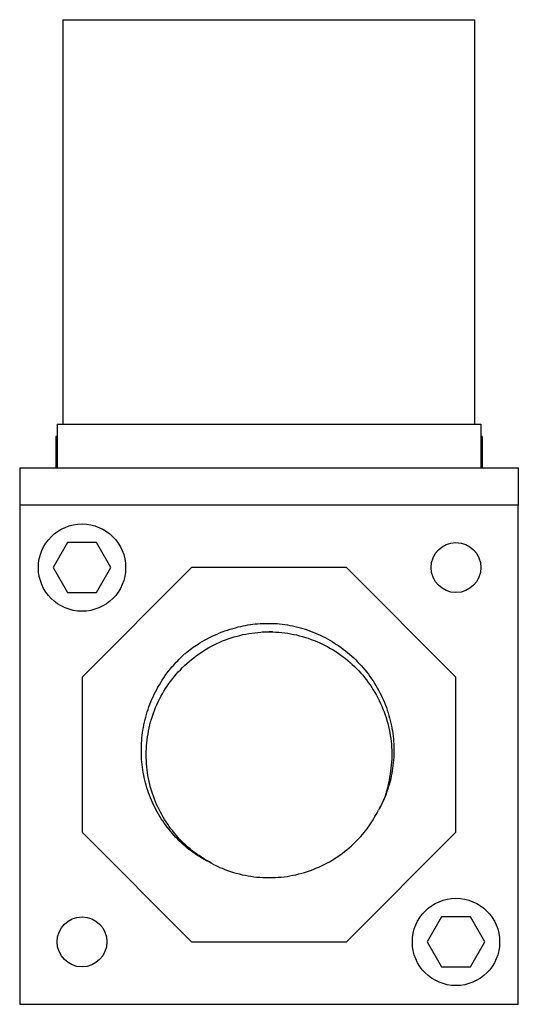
# Model space of a CAD drawing. Header units: millimetres. Extents: x 49 to 498, y 6 to 265.
# Tile 3 of 3: x 300 to 340, y 186 to 265. Entities that reach past the tile are written whole.
import ezdxf

# ---------------------------------------------------------------- set-up
doc = ezdxf.new("R2010")
doc.units = ezdxf.units.MM

msp = doc.modelspace()

# ---------------------------------------------------------------- linework, layer by layer
at = {"color": 7, "linetype": 'Continuous', "lineweight": 25}
for p, q in [((303.629, 232.372), (303.629, 264.772)), ((303.629, 264.772), (336.629, 264.772)), ((304.629, 264.773), (335.629, 264.773)), ((304.629, 264.773), (304.629, 264.772)), ((307.629, 264.778), (307.629, 264.773)), ((307.629, 264.778), (314.629, 264.778)), ((309.343, 264.783), (309.343, 264.778)), ((309.343, 264.783), (309.366, 264.783)), ((309.366, 264.783), (309.366, 264.778)), ((309.366, 264.783), (309.574, 264.783)), ((309.574, 264.783), (309.804, 264.783)), ((309.574, 264.783), (309.574, 264.778)), ((309.804, 264.783), (309.804, 264.778)), ((309.804, 264.783), (309.966, 264.783)), ((309.966, 264.783), (309.966, 264.778)), ((310.695, 264.783), (310.695, 264.778)), ((311.302, 264.783), (311.302, 264.778)), ((311.533, 264.783), (311.533, 264.778)), ((311.579, 264.783), (311.579, 264.778)), ((312.246, 264.783), (312.246, 264.778)), ((312.685, 264.783), (312.939, 264.783)), ((312.939, 264.783), (312.939, 264.778)), ((314.629, 264.773), (314.629, 264.778)), ((316.629, 264.778), (316.629, 264.773)), ((316.629, 264.778), (323.629, 264.778)), ((317.162, 264.783), (317.162, 264.778)), ((317.378, 264.783), (317.378, 264.778)), ((317.646, 264.783), (317.646, 264.778)), ((317.646, 264.783), (317.853, 264.783)), ((317.853, 264.783), (317.853, 264.778)), ((318.698, 264.783), (318.698, 264.778)), ((319.305, 264.783), (319.305, 264.778)), ((319.421, 264.783), (319.421, 264.778)), ((319.421, 264.783), (319.444, 264.783)), ((319.444, 264.783), (319.444, 264.778)), ((319.444, 264.783), (319.651, 264.783)), ((319.651, 264.783), (319.651, 264.778)), ((319.651, 264.783), (319.882, 264.783)), ((319.882, 264.783), (319.882, 264.778)), ((319.882, 264.783), (320.043, 264.783)), ((320.043, 264.783), (320.043, 264.778)), ((320.25, 264.783), (320.25, 264.778)), ((320.262, 264.783), (320.262, 264.778)), ((320.68, 264.783), (320.68, 264.778)), ((321.08, 264.783), (321.08, 264.778)), ((321.08, 264.783), (321.311, 264.783)), ((321.311, 264.783), (321.311, 264.778)), ((321.61, 264.783), (321.61, 264.778)), ((321.61, 264.783), (321.656, 264.783)), ((321.656, 264.783), (322.924, 264.783)), ((321.656, 264.783), (321.656, 264.778)), ((322.924, 264.783), (322.924, 264.778)), ((323.629, 264.773), (323.629, 264.778)), ((325.629, 264.778), (325.629, 264.773)), ((325.629, 264.778), (332.629, 264.778)), ((326.653, 264.783), (326.653, 264.778)), ((327.26, 264.783), (327.26, 264.778)), ((327.514, 264.783), (327.744, 264.783)), ((327.514, 264.783), (327.514, 264.778)), ((327.744, 264.783), (327.744, 264.778)), ((328.099, 264.783), (328.099, 264.778)), ((328.643, 264.783), (328.643, 264.778)), ((328.828, 264.783), (328.828, 264.778)), ((329.426, 264.783), (329.426, 264.778)), ((329.828, 264.783), (329.828, 264.778)), ((330.026, 264.783), (330.026, 264.778)), ((330.303, 264.783), (330.303, 264.778)), ((330.303, 264.783), (330.681, 264.783)), ((330.681, 264.783), (330.681, 264.778)), ((330.681, 264.783), (331.079, 264.783)), ((331.079, 264.783), (331.079, 264.778)), ((331.167, 264.783), (331.167, 264.778)), ((331.248, 264.783), (331.248, 264.778)), ((331.248, 264.783), (331.65, 264.783)), ((331.65, 264.783), (331.65, 264.778)), ((331.65, 264.783), (332.031, 264.783)), ((332.031, 264.783), (332.031, 264.778)), ((332.629, 264.773), (332.629, 264.778)), ((335.629, 264.773), (335.629, 264.772)), ((336.629, 232.372), (336.629, 264.772)), ((303.129, 232.372), (337.129, 232.372)), ((303.129, 232.372), (303.129, 228.872)), ((303.629, 232.372), (336.629, 232.372)), ((337.129, 232.372), (337.129, 228.872)), ((303.029, 231.372), (303.029, 228.872)), ((303.129, 231.372), (303.029, 231.372)), ((337.229, 231.372), (337.129, 231.372)), ((337.229, 231.372), (337.229, 228.872)), ((300.129, 228.872), (300.129, 225.872)), ((300.129, 228.872), (340.129, 228.872)), ((340.129, 228.872), (340.129, 225.872)), ((340.129, 225.872), (300.129, 225.872)), ((300.129, 225.872), (300.129, 185.872)), ((340.129, 185.872), (340.129, 225.872)), ((303.974, 222.872), (302.819, 220.872)), ((306.283, 222.872), (303.974, 222.872)), ((307.438, 220.872), (306.283, 222.872)), ((302.819, 220.872), (303.974, 218.872)), ((313.915, 220.872), (305.129, 212.085)), ((306.283, 218.872), (307.438, 220.872)), ((326.342, 220.872), (313.915, 220.872)), ((335.129, 212.085), (326.342, 220.872)), ((303.974, 218.872), (306.283, 218.872)), ((305.129, 212.085), (305.129, 199.659)), ((335.129, 199.659), (335.129, 212.085)), ((305.129, 199.659), (313.915, 190.872)), ((326.342, 190.872), (335.129, 199.659)), ((333.974, 192.872), (332.819, 190.872)), ((336.283, 192.872), (333.974, 192.872)), ((337.438, 190.872), (336.283, 192.872)), ((313.915, 190.872), (326.342, 190.872)), ((332.819, 190.872), (333.974, 188.872)), ((336.283, 188.872), (337.438, 190.872)), ((333.974, 188.872), (336.283, 188.872)), ((300.129, 185.872), (340.129, 185.872))]:
    msp.add_line(p, q, dxfattribs=at)
at = {"color": 7, "linetype": 'Continuous', "lineweight": 25, "flags": 128}
msp.add_lwpolyline([(320.399, 215.719), (320.129, 215.722), (319.577, 215.707)], dxfattribs=at)
at = {"color": 7, "linetype": 'Continuous', "lineweight": 25}
for centre, radius in [((305.129, 220.872), 3.5), ((335.129, 220.872), 2), ((335.129, 190.872), 3.5), ((305.129, 190.872), 2)]:
    msp.add_circle(centre, radius, dxfattribs=at)
for points, knots in [([(310.104, 264.783), (310.109, 264.783), (310.121, 264.783), (310.261, 264.783), (310.471, 264.783), (310.62, 264.783), (310.695, 264.783)], [0, 0, 0, 0, 0.280741, 0.55974, 0.779678, 1, 1, 1, 1]), ([(310.695, 264.783), (310.793, 264.783), (310.988, 264.783), (311.196, 264.783), (311.291, 264.783), (311.299, 264.783), (311.302, 264.783)], [0, 0, 0, 0, 0.279447, 0.558428, 0.778902, 1, 1, 1, 1]), ([(311.579, 264.783), (311.594, 264.783), (311.623, 264.783), (311.872, 264.783), (312.104, 264.783), (312.246, 264.783)], [0, 0, 0, 0, 0.280343, 0.559776, 1, 1, 1, 1]), ([(312.246, 264.783), (312.329, 264.783), (312.495, 264.783), (312.709, 264.783), (312.845, 264.783), (312.861, 264.783), (312.87, 264.783)], [0, 0, 0, 0, 0.280861, 0.5604598, 0.780236, 1, 1, 1, 1]), ([(317.162, 264.783), (317.2, 264.783), (317.268, 264.783), (317.344, 264.783), (317.378, 264.783)], [0, 0, 0, 0, 0.5599115, 1, 1, 1, 1]), ([(317.378, 264.783), (317.411, 264.783), (317.478, 264.783), (317.575, 264.783), (317.619, 264.783), (317.646, 264.783)], [0, 0, 0, 0, 0.279396, 0.558808, 1, 1, 1, 1]), ([(318.107, 264.783), (318.112, 264.783), (318.124, 264.783), (318.264, 264.783), (318.474, 264.783), (318.623, 264.783), (318.698, 264.783)], [0, 0, 0, 0, 0.280741, 0.55974, 0.779678, 1, 1, 1, 1]), ([(318.698, 264.783), (318.796, 264.783), (318.991, 264.783), (319.199, 264.783), (319.294, 264.783), (319.302, 264.783), (319.305, 264.783)], [0, 0, 0, 0, 0.279447, 0.558428, 0.778902, 1, 1, 1, 1]), ([(320.262, 264.783), (320.276, 264.783), (320.305, 264.783), (320.456, 264.783), (320.595, 264.783), (320.68, 264.783)], [0, 0, 0, 0, 0.28116, 0.560648, 1, 1, 1, 1]), ([(320.68, 264.783), (320.724, 264.783), (320.811, 264.783), (320.961, 264.783), (321.035, 264.783), (321.08, 264.783)], [0, 0, 0, 0, 0.280802, 0.561235, 1, 1, 1, 1]), ([(326.062, 264.783), (326.067, 264.783), (326.079, 264.783), (326.219, 264.783), (326.429, 264.783), (326.578, 264.783), (326.653, 264.783)], [0, 0, 0, 0, 0.280741, 0.55974, 0.779678, 1, 1, 1, 1]), ([(326.653, 264.783), (326.751, 264.783), (326.946, 264.783), (327.154, 264.783), (327.249, 264.783), (327.256, 264.783), (327.26, 264.783)], [0, 0, 0, 0, 0.279447, 0.558428, 0.778902, 1, 1, 1, 1]), ([(327.744, 264.783), (327.768, 264.783), (327.816, 264.783), (327.933, 264.783), (328.037, 264.783), (328.099, 264.783)], [0, 0, 0, 0, 0.280799, 0.561591, 1, 1, 1, 1]), ([(328.099, 264.783), (328.16, 264.783), (328.282, 264.783), (328.443, 264.783), (328.611, 264.783), (328.63, 264.783), (328.643, 264.783)], [0, 0, 0, 0, 0.187069, 0.3740504, 0.5610439, 1, 1, 1, 1]), ([(328.828, 264.783), (328.834, 264.783), (328.846, 264.783), (328.994, 264.783), (329.204, 264.783), (329.352, 264.783), (329.426, 264.783)], [0, 0, 0, 0, 0.280581, 0.559647, 0.779596, 1, 1, 1, 1]), ([(329.426, 264.783), (329.509, 264.783), (329.657, 264.783), (329.776, 264.783), (329.828, 264.783)], [0, 0, 0, 0, 0.55956, 1, 1, 1, 1]), ([(329.828, 264.783), (329.866, 264.783), (329.941, 264.783), (330.014, 264.783), (330.021, 264.783), (330.026, 264.783)], [0, 0, 0, 0, 0.279774, 0.559882, 1, 1, 1, 1]), ([(331.079, 264.783), (331.096, 264.783), (331.126, 264.783), (331.154, 264.783), (331.167, 264.783)], [0, 0, 0, 0, 0.560004, 1, 1, 1, 1]), ([(331.167, 264.783), (331.182, 264.783), (331.208, 264.783), (331.236, 264.783), (331.248, 264.783)], [0, 0, 0, 0, 0.559998, 1, 1, 1, 1]), ([(313.299, 213.897), (313.38, 213.965), (313.787, 214.304), (314.708, 214.951), (316.148, 215.682), (317.783, 216.188), (319.408, 216.433), (320.452, 216.395), (320.974, 216.376)], [0, 0, 0, 0, 0.038406, 0.192292, 0.407014, 0.621736, 0.810868, 1, 1, 1, 1]), ([(320.974, 216.376), (321.532, 216.286), (322.656, 216.105), (324.26, 215.487), (325.767, 214.626), (327.117, 213.51), (328.269, 212.181), (329.166, 210.674), (329.794, 209.053), (330.13, 207.358), (330.184, 205.641), (329.934, 203.944), (329.485, 202.53), (329.072, 201.726), (328.919, 201.428)], [0, 0, 0, 0, 0.084804, 0.170778, 0.256751, 0.344764, 0.432762, 0.519964, 0.607167, 0.69284, 0.778508, 0.864112, 0.949716, 1, 1, 1, 1]), ([(315.684, 197.082), (315.158, 197.384), (314.117, 197.982), (312.795, 199.221), (311.703, 200.662), (310.87, 202.337), (310.361, 204.178), (310.219, 206.117), (310.456, 208.048), (311.072, 209.909), (312.042, 211.606), (313.317, 213.074), (314.854, 214.267), (316.608, 215.141), (318.495, 215.65), (320.435, 215.78), (322.365, 215.531), (324.221, 214.903), (325.913, 213.924), (327.372, 212.64), (328.556, 211.095), (329.42, 209.335), (329.915, 207.446), (330.04, 205.502), (329.752, 203.589), (329.38, 202.258), (329.014, 201.646), (328.984, 201.595)], [0, 0, 0, 0, 0.039312, 0.077798, 0.116756, 0.156297, 0.198639, 0.240092, 0.281822, 0.324268, 0.366602, 0.40804, 0.449788, 0.492239, 0.534564, 0.575989, 0.617754, 0.660209, 0.702526, 0.743938, 0.785721, 0.82818, 0.870488, 0.911888, 0.953687, 0.99615, 1, 1, 1, 1]), ([(315.684, 197.082), (315.183, 197.344), (314.19, 197.863), (312.902, 198.947), (311.801, 200.206), (310.926, 201.641), (310.29, 203.21), (309.93, 204.873), (309.846, 206.582), (310.052, 208.283), (310.531, 209.944), (311.294, 211.509), (312.228, 212.848), (312.972, 213.576), (313.299, 213.897)], [0, 0, 0, 0, 0.0844154, 0.1672014, 0.2500029, 0.3337222, 0.4174416, 0.5022119, 0.5869927, 0.6721776, 0.7573624, 0.8444583, 0.9315542, 1, 1, 1, 1]), ([(315.683, 197.083), (315.907, 196.976), (316.712, 196.592), (318.196, 196.151), (320.128, 195.958), (322.063, 196.149), (323.922, 196.714), (325.637, 197.629), (327.04, 198.786), (328.15, 200.066), (328.663, 200.975), (328.92, 201.429)], [0, 0, 0, 0, 0.048148, 0.173102, 0.298055, 0.423008, 0.547962, 0.672915, 0.797869, 0.898934, 1, 1, 1, 1])]:
    msp.add_open_spline(points, degree=3, knots=knots, dxfattribs=at)

doc.saveas('drawing.dxf')
